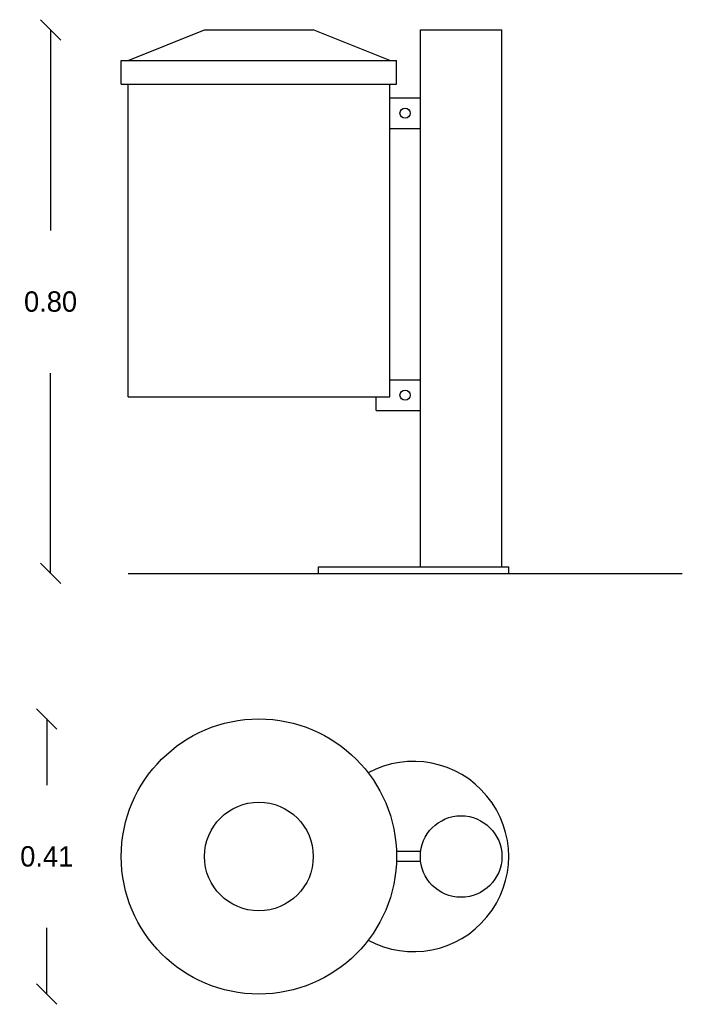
# Model space of a CAD drawing. Extents: x 7.88 to 8.85, y 2.76 to 4.21.
import ezdxf

# ---------------------------------------------------------------- set-up
doc = ezdxf.new("R2010")
doc.units = 0
doc.header["$MEASUREMENT"] = 0
doc.layers.get('0').update_dxf_attribs({"linetype": 'CONTINUOUS'})
doc.layers.get('DEFPOINTS').update_dxf_attribs({"linetype": 'CONTINUOUS'})
doc.dimstyles.get("Standard").update_dxf_attribs({"dimtxt": 0.18, "dimasz": 0.18, "dimexe": 0.18, "dimexo": 0.0625, "dimgap": 0.09, "dimtad": 0, "dimtih": 1, "dimtoh": 1, "dimdec": 4, "dimzin": 0, "dimdsep": 46, "dimtxsty": 'Standard', "dimcen": 0.09, "dimadec": 0, "dimazin": 0, "dimtfac": 1, "dimtdec": 4, "dimtofl": 0, "dimtmove": 0, "dimatfit": 3, "dimfxl": 0, "dimtolj": 1, "dimtzin": 0, "dimarcsym": 0})

# ---------------------------------------------------------------- blocks, each defined once
blk = doc.blocks.new('_OBLIQUE')
at = {"color": 0, "linetype": 'ByBlock'}
blk.add_line((-0.5, -0.5), (0.5, 0.5), dxfattribs=at)
blk = doc.blocks.new('*D2')
at = {"color": 0, "linetype": 'ByBlock', "ltscale": 0.08}
for p, q in [((7.9174, 3.1833), (7.9174, 3.0858)), ((7.9174, 2.7783), (7.9174, 2.8758))]:
    blk.add_line(p, q, dxfattribs=at)
at = {"layer": 'DEFPOINTS', "color": 0, "linetype": 'ByBlock', "ltscale": 0.08}
for p in [(8.2295, 3.1833), (7.9174, 2.7783), (8.2295, 2.7783)]:
    blk.add_point(p, dxfattribs=at)
at = {"color": 0, "linetype": 'ByBlock', "ltscale": 0.08, "xscale": 0.03, "yscale": 0.03, "zscale": 0.03}
for p, rotation in [((7.9174, 3.1833), 90), ((7.9174, 2.7783), 270)]:
    blk.add_blockref('_OBLIQUE', p, dxfattribs=dict(at, rotation=rotation))
at = {"color": 0, "linetype": 'ByBlock', "ltscale": 0.08, "insert": (7.9174, 2.9808), "char_height": 0.03, "attachment_point": 5}
blk.add_mtext('\\A1;0.41', dxfattribs=at)
blk = doc.blocks.new('*D1')
at = {"color": 0, "linetype": 'ByBlock', "ltscale": 0.08}
for p, q in [((7.923, 4.1974), (7.923, 3.9024)), ((7.923, 3.3974), (7.923, 3.6924))]:
    blk.add_line(p, q, dxfattribs=at)
at = {"layer": 'DEFPOINTS', "color": 0, "linetype": 'ByBlock', "ltscale": 0.08}
for p in [(8.3095, 4.1974), (7.923, 3.3974), (8.3095, 3.3974)]:
    blk.add_point(p, dxfattribs=at)
at = {"color": 0, "linetype": 'ByBlock', "ltscale": 0.08, "xscale": 0.03, "yscale": 0.03, "zscale": 0.03}
for p, rotation in [((7.923, 4.1974), 90), ((7.923, 3.3974), 270)]:
    blk.add_blockref('_OBLIQUE', p, dxfattribs=dict(at, rotation=rotation))
at = {"color": 0, "linetype": 'ByBlock', "ltscale": 0.08, "insert": (7.923, 3.7974), "char_height": 0.03, "attachment_point": 5}
blk.add_mtext('\\A1;0.80', dxfattribs=at)

msp = doc.modelspace()

# ---------------------------------------------------------------- linework, layer by layer
at = {"ltscale": 0.08}
for p, q in [((8.037, 4.1524), (8.1495, 4.1974)), ((8.1495, 4.1974), (8.3095, 4.1974)), ((8.422, 4.1524), (8.3095, 4.1974)), ((8.467, 3.4074), (8.467, 4.1974)), ((8.467, 4.1974), (8.587, 4.1974)), ((8.587, 3.4074), (8.587, 4.1974)), ((8.027, 4.1524), (8.432, 4.1524)), ((8.027, 4.1174), (8.027, 4.1524)), ((8.432, 4.1174), (8.432, 4.1524)), ((8.027, 4.1174), (8.432, 4.1174)), ((8.037, 3.6574), (8.037, 4.1174)), ((8.422, 3.6574), (8.422, 4.1174)), ((8.422, 4.0974), (8.467, 4.0974)), ((8.422, 4.0524), (8.467, 4.0524)), ((8.422, 3.6824), (8.422, 3.6824)), ((8.422, 3.6824), (8.467, 3.6824)), ((8.037, 3.6574), (8.422, 3.6574)), ((8.402, 3.6374), (8.402, 3.6574)), ((8.402, 3.6374), (8.467, 3.6374)), ((8.317, 3.4074), (8.597, 3.4074)), ((8.317, 3.3974), (8.317, 3.4074)), ((8.597, 3.3974), (8.597, 3.4074)), ((8.037, 3.3974), (8.597, 3.3974)), ((8.597, 3.3974), (8.8524, 3.3974)), ((8.4675, 2.9883), (8.4319, 2.9883)), ((8.4675, 2.9733), (8.4319, 2.9733))]:
    msp.add_line(p, q, dxfattribs=at)
for centre, radius in [((8.4445, 4.0749), 0.0075), ((8.4445, 3.6599), 0.0075), ((8.2295, 2.9808), 0.2025), ((8.2295, 2.9808), 0.08), ((8.527, 2.9808), 0.06)]:
    msp.add_circle(centre, radius, dxfattribs=at)
msp.add_arc((8.457, 2.9808), 0.14, 241.5461, 118.4539, dxfattribs=at)

# ---------------------------------------------------------------- dimensions: what is measured, and where the dimension line sits
for base, p1, p2, picture, middle in [((7.923, 3.3974), (8.3095, 4.1974), (8.3095, 3.3974), '*D1', (7.923, 3.7974)), ((7.9173816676, 2.7782723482), (8.2294984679, 3.1832723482), (8.2294984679, 2.7782723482), '*D2', (7.9173816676, 2.9807723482))]:
    dim = msp.add_linear_dim(base=base, p1=p1, p2=p2, angle=90, dimstyle='Standard', override={"dimtxt": 0.03, "dimasz": 0.03, "dimdec": 2, "dimblk1": 'OBLIQUE', "dimblk2": 'OBLIQUE', "dimsah": 1, "dimse1": 1, "dimse2": 1, "dimtix": 1}, dxfattribs=at)
    dim.commit()
    dim.dimension.update_dxf_attribs({"geometry": picture, "text_midpoint": middle})

doc.saveas('drawing.dxf')
